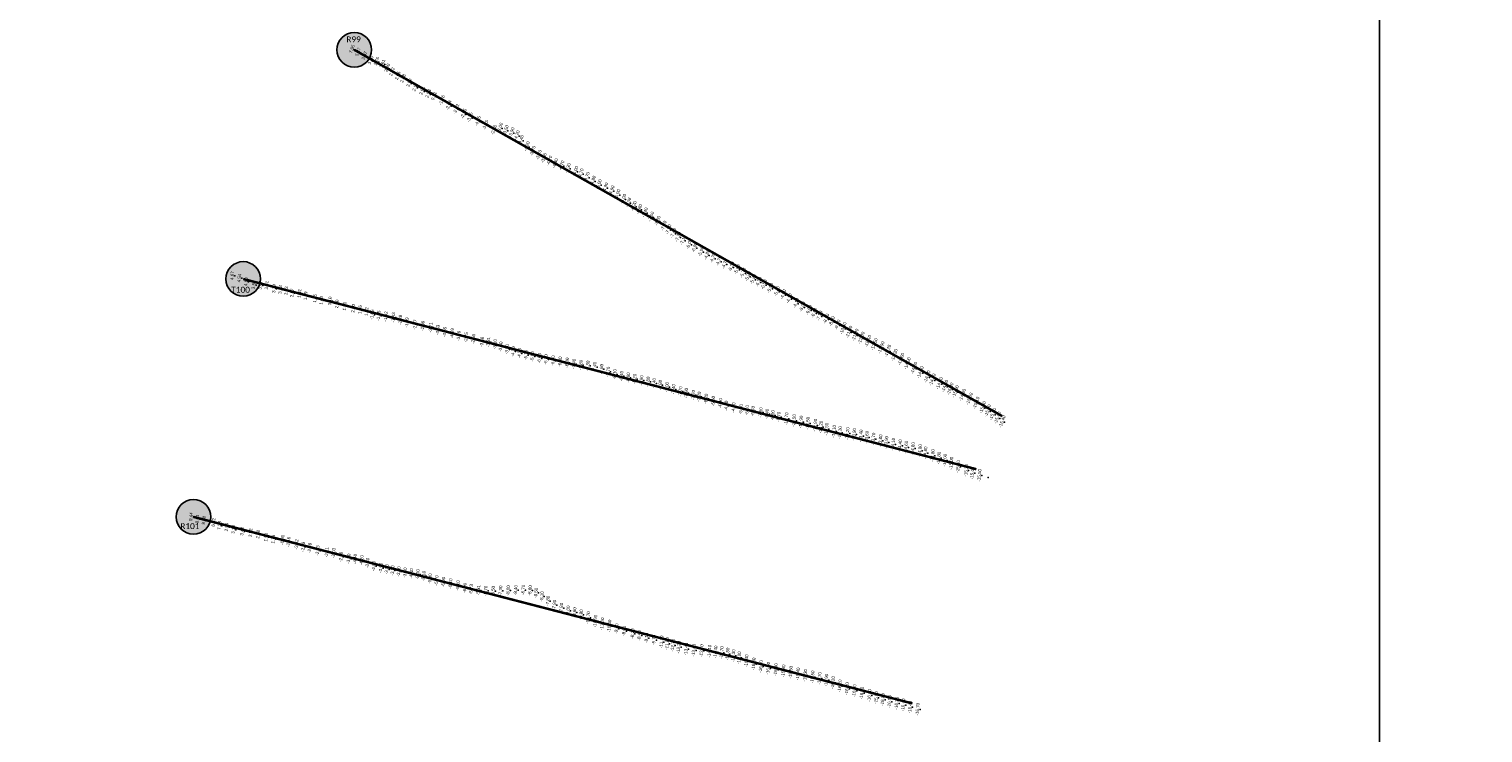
# Model space of a CAD drawing. Header units: feet. Extents: x 850675 to 1077306, y 463961 to 606658.
# Tile 7 of 77: x 933546 to 939418, y 497157 to 500001. Entities that reach past the tile are written whole.
import ezdxf
from ezdxf.enums import TextEntityAlignment as Align

# ---------------------------------------------------------------- set-up
doc = ezdxf.new("R2010")
doc.units = ezdxf.units.FT
doc.header["$MEASUREMENT"] = 0
doc.header["$XCLIPFRAME"] = 0
doc.header["$PDSIZE"] = 100
for name, color, linetype in [('Circle', 253, 'Continuous'), ('ELEV8', 7, 'Continuous'), ('Plan', 150, 'Continuous'), ('POINTS8', 7, 'Continuous'), ('Text', 255, 'Continuous')]:
    doc.layers.add(name, color=color, linetype=linetype)
doc.layers.add('MrSID', color=251, linetype='Continuous', transparency=0.2)
doc.styles.add('Legend', font='calibri.ttf')
doc.styles.add('MM-STANDARD', font='txt', dxfattribs={"height": 1})
picture_1 = doc.add_image_def('image1.sid', size_in_pixel=(6320, 6967))
picture_2 = doc.add_image_def('image11.jpg', size_in_pixel=(1570, 944))

# ---------------------------------------------------------------- blocks, each defined once
blk = doc.blocks.new('circle-block')
at = {"layer": 'Circle'}
h = blk.add_hatch(color=256, dxfattribs=at)
h.dxf.hatch_style = 1
edge = h.paths.add_edge_path()
edge.add_arc((945749.99, 597641.21), 70, 0, 360)
blk.add_circle((945749.99, 597641.21), 70, dxfattribs=at)

msp = doc.modelspace()

# ---------------------------------------------------------------- linework, layer by layer
at = {"layer": 'Plan', "const_width": 10}
for points in [[(934859.78, 499917.45), (937476.2218, 498437.2762)], [(934411.25, 498991.47), (937372.2569, 498222.643)], [(934210.1, 498030.06), (937113.9485, 497276.0544)]]:
    msp.add_lwpolyline(points, dxfattribs=at)
at = {"layer": 'POINTS8', "color": 250, "linetype": 'Continuous', "lineweight": 0, "transparency": 33554687}
for p in [(934859.78, 499917.45, 7.95), (934884.49, 499905.757, 5.269), (934910.496, 499891.069, 3.073), (934935.237, 499872.162, 3.456), (934959.191, 499868.232, 2.755), (934983.341, 499858.177, 3.605), (935002.451, 499841.333, 2.802), (935021.411, 499825.925, 2.621), (935044.64, 499809.776, 2.064), (935066.109, 499798.913, 2.275), (935091.142, 499781.313, 2.924), (935115.112, 499763.722, 2.173), (935143.524, 499749.077, 2.911), (935167.874, 499737.506, 2.532), (935190.939, 499727.167, 0.718), (935223.038, 499711.212, -1.761), (935250.412, 499690.363, -2.037), (935280.926, 499675.794, -2.22), (935310.663, 499656.662, -2.845), (935335.452, 499641.934, -3.751), (935367.971, 499626.934, -4.548), (935398.433, 499610.802, -3.249), (935432.925, 499591.225, -2.682), (935457.64, 499599.85, -3), (935480.24, 499590.22, -3.5), (935504.08, 499581, -3.9), (935525.47, 499568.82, -4.2), (935542.01, 499550.21, -4.4), (935565.94, 499524.45, -4.2), (935589.26, 499506.17, -3.7), (935614.01, 499489.88, -3.7), (935634.78, 499477.63, -3.9), (935656.81, 499466.52, -4.2), (935680.39, 499455.86, -4.3), (935705.83, 499446.84, -4.7), (935731.65, 499436.49, -5.3), (935761.68, 499424.66, -5), (935783.93, 499414.69, -4.7), (935808.58, 499400.65, -4.7), (935833.22, 499385.41, -4.8), (935857.1, 499371.04, -5), (935882.72, 499357.88, -4.9), (935908.12, 499346.01, -4.9), (935931.81, 499330.7, -5), (935955.33, 499312.32, -5), (935975.5955, 499297.56, -5.5807), (935997.93, 499282.96, -6.2), (936019.8604, 499270.7281, -6.8022), (936043.12, 499256.87, -7.4), (936068.11, 499240.35, -7.5), (936093.83, 499223.3, -7.8), (936118.6, 499203.62, -7.8), (936137.64, 499188.77, -7.5), (936156.99, 499173.82, -7.4), (936176.64, 499159.21, -7.2), (936196.74, 499145.81, -7.1), (936221.5583, 499129.7708, -6.0748), (936243.21, 499115.96, -6), (936269.85, 499099.61, -5.5), (936293.6651, 499086.1544, -4.8866), (936316.64, 499073.5, -4.7), (936340.863, 499061.2369, -4.7617), (936364.99, 499049.79, -4.7), (936391.66, 499038.43, -5.3), (934376.758, 499004.288, 4.668), (934405.712, 498994.21, 4.541), (934432.447, 498979.6, 4.601), (936415.14, 499028.09, -5.6), (936439.08, 499013.62, -5.7), (936458.63, 498999.66, -5.2), (936479.54, 498987.31, -5.2), (934463.09, 498966.906, 3.972), (934489.912, 498965.433, 3.868), (934515.859, 498965.547, 3.91), (934545.492, 498951.677, 3.187), (934570.782, 498947.785, 3.226), (934595.002, 498942.849, 2.63), (934618.785, 498934.325, 2.87), (934648.083, 498932.242, 1.923), (934672.761, 498922.386, 1.887), (936501.72, 498977.01, -6.3), (936523.29, 498966.23, -6.5), (936548.58, 498952.25, -5.9), (936575.49, 498939.16, -5.4), (936601.18, 498926.12, -4.8), (934710.683, 498912.488, 1.946), (934736.498, 498904.074, 1.429), (934771.366, 498901.941, 3.098), (934799.661, 498889.86, 2.698), (934830.886, 498881.014, 1.798), (934865.81, 498872.078, 2.096), (934893.149, 498867.051, 1.962), (936625.02, 498909.88, -4.1), (936653.11, 498891.11, -4.1), (936678.42, 498876.74, -5), (936704.69, 498863.38, -6), (934919.174, 498858.927, 1.216), (934941.564, 498846.92, -1.062), (934967.792, 498842.464, -1.45), (934997.039, 498839.524, -1.421), (935026.904, 498835.564, -1.434), (935055.142, 498826.01, -1.278), (935081.989, 498815.034, -1.391), (935114.647, 498806.182, -2.073), (935146.002, 498801.653, -2.993), (936726.3, 498851.52, -6.8), (936747.81, 498840.19, -7.5), (936774.83, 498828.15, -8.2), (936797.57, 498817.54, -8.8), (936820.7, 498803.85, -9.7), (935178.513, 498795.045, -3.708), (935206.992, 498784.83, -4.628), (935235.231, 498776.748, -4.949), (935264.843, 498771.155, -4.591), (935291.432, 498761.178, -3.793), (935321.226, 498755.251, -2.754), (935350.529, 498749.172, -2.553), (936843.31, 498789.3, -10.4), (936866.9, 498774.53, -11.3), (936892.11, 498762.59, -11.9), (936916.76, 498750.42, -12), (935385.138, 498737.09, -3.484), (935410.844, 498735.594, -3.313), (935437.75, 498726.99, -3.1), (935461.13, 498717.28, -3.6), (935486.28, 498707.1, -3.9), (935511.13, 498698.2, -4.3), (935536.47, 498690.61, -4.5), (936943.05, 498737.51, -12.1), (936969.25, 498724.63, -12.5), (936996.69, 498711.48, -12.9), (937023.47, 498697.77, -13.2), (935562.66, 498683.72, -5.1), (935588.64, 498677.68, -5.8), (935617.22, 498670.57, -6), (935643.75, 498665.83, -6.3), (935672.19, 498661.2, -6.8), (935700.72, 498656.81, -6.9), (935729.26, 498652.47, -6.8), (935756.36, 498647.79, -7.4), (935784.57, 498643.5, -7.8), (935812.37, 498640.29, -7.3), (935840.14, 498635.41, -7.4), (935867.79, 498626.77, -7.6), (937049.87, 498680.93, -13.3), (937076.85, 498664.69, -13.6), (937103.12, 498647.36, -14), (937129.17, 498628.82, -14), (935894.75, 498615.81, -7.7), (935921.36, 498606.03, -8.1), (935948.85, 498598.53, -8.4), (935975.96, 498592.55, -8.6), (936001.8, 498586.76, -8.2), (936029.29, 498580.78, -7.9), (936055.8, 498575.59, -6.8), (936080.27, 498569.71, -6.4), (937155.3, 498610.86, -14.2), (937182.35, 498593.68, -14.4), (937203.77, 498581.21, -14.4), (937232.48, 498566.88, -14.4), (936105.18, 498562.3, -6.8), (936132.23, 498553.81, -7), (936158.77, 498545.34, -7.4), (936186.62, 498536.29, -7.7), (936210, 498529.74, -7.8), (936238.86, 498521.66, -7.7), (936262.06, 498514.95, -7.2), (937253.96, 498555.95, -14.6), (937275.73, 498544.69, -15), (937297.47, 498533.93, -15), (937325.47, 498519.75, -14.9), (936290.33, 498506.76, -6.2), (936319.15, 498497.4, -5.6), (936347.93, 498488.28, -4.9), (936371.67, 498478.61, -4.6), (936401.15, 498471.44, -4.5), (936431.26, 498464.6, -5.4), (936455.79, 498460.56, -6.1), (936479.59, 498457.01, -6.7), (936511.16, 498451.34, -7.6), (937353.31, 498504.26, -15), (937380.33, 498487.63, -15.1), (937406.95, 498469.98, -15.3), (937427.34, 498456.51, -15.4), (936536.36, 498445.55, -8.4), (936559.87, 498439.98, -9), (936583.86, 498433.44, -9.7), (936614.47, 498425.88, -10.7), (936645.54, 498418.8, -11.5), (936673.53, 498412.95, -11.9), (936700.81, 498407.75, -12.5), (936731.14, 498399.9, -12.9), (936754.07, 498392.52, -13.2), (937447.48, 498442.26, -15.4), (937466.85, 498427.67, -15.4), (937485.78, 498412.22, -15.4), (936776.74, 498383.96, -13.5), (936806.85, 498375.18, -14.1), (936830.7, 498370.12, -14.2), (936861.21, 498366.33, -14.2), (936888.43, 498362.57, -13.9), (936915.68, 498356.61, -13.4), (936939.38, 498351.32, -13.6), (936965.82, 498344.13, -13.7), (936994.31, 498336.93, -13.8), (937018.19, 498330.74, -13.9), (937045.86, 498322.9, -14.1), (937073.65, 498316.9, -14.4), (937098.07, 498311.03, -14.6), (937125.26, 498305.8, -14.6), (937153.75, 498297.38, -14.8), (937175.98, 498288.09, -14.8), (937205.08, 498277.21, -14.8), (937230.53, 498266.99, -14.8), (937254.79, 498258.21, -15), (937280.69, 498246.43, -15), (937308.06, 498232.9, -15.3), (937340.64, 498217.06, -15.3), (937365.48, 498206.5, -15.4), (937394.3, 498197.15, -15.5), (937420.12, 498189.59, -15.4), (934210.1, 498030.06, 9.44), (934235.634, 498021.116, 8.611), (934261.994, 498015.627, 8.377), (934301.579, 498006.929, 6.415), (934325.239, 497994.187, 7.233), (934354.118, 497988.051, 2.937), (934381.098, 497978.287, 3.189), (934416.641, 497971.433, 3.422), (934450.991, 497965.031, 2.518), (934480.978, 497958.864, 2.184), (934513.43, 497947.382, 1.984), (934542.516, 497939.392, 1.763), (934579.582, 497936.982, -0.951), (934603.834, 497928.645, -2.156), (934636.406, 497918.35, -3.522), (934663.023, 497908.649, -2.977), (934689.595, 497903.756, -2.776), (934721.578, 497893.364, -2.426), (934758.496, 497886.887, -2.109), (934786.063, 497883.341, -2.028), (934815.831, 497867.972, -2.56), (934847.01, 497860.36, -3.7), (934873.15, 497859.09, -4.4), (934899.08, 497853.98, -4.2), (934922.73, 497843.39, -3.8), (934948.32, 497830.19, -4), (934976.73, 497823.4, -3.9), (935000.29, 497817.76, -3.5), (935024.16, 497812.68, -3.2), (935049.26, 497808.68, -3.1), (935074.43, 497804.19, -3.5), (935099.77, 497800.83, -4.4), (935125.51, 497797.24, -5), (935149.71, 497790.46, -5.1), (935175.37, 497780.15, -5.3), (935201.6, 497772.49, -5.7), (935229.2, 497766.25, -6), (935258.18, 497759.98, -6.1), (935287.73, 497752.21, -6.1), (935316.16, 497742.22, -6), (935341.4596, 497736.8207, -5.7314), (935370.7835, 497733.1725, -5.31), (935400.11, 497730.73, -5.7), (935430.08, 497729.64, -6.5), (935460.12, 497731.09, -7.3), (935491.02, 497732.25, -8), (935521.52, 497733.29, -8.4), (935551.65, 497734.21, -8.7), (935579.54, 497732.33, -8.8), (935603.21, 497722.45, -8.5), (935627.19, 497707.88, -8.1), (935651.38, 497689.96, -7.8), (935677.59, 497673.33, -7.8), (935705.64, 497661.23, -7.8), (935733.28, 497650.44, -8), (935758.81, 497643.3, -8.6), (935785.74, 497634.81, -9.8), (935814.06, 497622.38, -10.7), (935842.8, 497608.5, -10.9), (935870.77, 497596.95, -11), (935899.51, 497588.54, -10.4), (935928.74, 497578.05, -9.4), (935959.02, 497568.84, -8.6), (935993.17, 497557.98, -8.2), (936020.5, 497550.14, -8.4), (936049.55, 497540.32, -9.1), (936079.76, 497532.11, -9.7), (936109.87, 497524.05, -11.1), (936132.97, 497517.33, -11.8), (936155.95, 497510.08, -12.7), (936179.37, 497502.9, -13.2), (936209.99, 497495.1, -13.4), (936240.18, 497490.44, -13.4), (936271.74, 497488.86, -13.7), (936303.71, 497486.83, -14.1), (936328.41, 497483.7, -14.4), (936352.88, 497480.96, -14.7), (936376.97, 497475.39, -14.8), (936400.33, 497468.28, -15.3), (936423.77, 497460.14, -16), (936453.13, 497447.88, -16.4), (936482.5, 497435.17, -16.9), (936511.54, 497424.75, -16.5), (936541.18, 497417.59, -16), (936571.75, 497412.21, -16), (936602.58, 497407.04, -15.8), (936632.01, 497401.31, -15.5), (936661.43, 497394.94, -15.4), (936690.68, 497388.89, -15.3), (936720.2, 497382.73, -15.5), (936748.53, 497376.68, -15.7), (936775.66, 497369.91, -15.9), (936802.72, 497360.03, -16.2), (936830.34, 497346.43, -16.2), (936859.21, 497335.38, -16.2), (936889.07, 497326.96, -16), (936919.27, 497317.4, -16.1), (936949.55, 497307.73, -16.1), (936977.42, 497299.11, -15.9), (937003.6, 497291.02, -16), (937031.06, 497283, -16), (937059.93, 497276.41, -16.2), (937086.71, 497269.69, -16.4), (937114.43, 497260.61, -16.4), (937144.56, 497251.87, -16.7)]:
    msp.add_point(p, dxfattribs=at)

# ---------------------------------------------------------------- block references
at = {"layer": 'Circle'}
for p in [(-10890.21, -97723.76), (-11338.74, -98649.74), (-11539.89, -99611.15)]:
    msp.add_blockref('circle-block', p, dxfattribs=at)

# ---------------------------------------------------------------- texts
at = {"layer": 'ELEV8', "color": 18, "true_color": 0x000000, "transparency": 33554687, "style": 'MM-STANDARD'}
for s, rotation, p in [('7.95', 70, (934859.78, 499917.45, 7.95)), ('5.27', 70, (934884.49, 499905.757, 5.269)), ('3.07', 70, (934910.496, 499891.069, 3.073)), ('3.46', 70, (934935.237, 499872.162, 3.456)), ('2.76', 70, (934959.191, 499868.232, 2.755)), ('3.61', 70, (934983.341, 499858.177, 3.605)), ('2.80', 70, (935002.451, 499841.333, 2.802)), ('2.62', 70, (935021.411, 499825.925, 2.621)), ('2.06', 70, (935044.64, 499809.776, 2.064)), ('2.28', 70, (935066.109, 499798.913, 2.275)), ('2.92', 70, (935091.142, 499781.313, 2.924)), ('2.17', 70, (935115.112, 499763.722, 2.173)), ('2.91', 70, (935143.524, 499749.077, 2.911)), ('2.53', 70, (935167.874, 499737.506, 2.532)), ('0.72', 70, (935190.939, 499727.167, 0.718)), ('-1.76', 70, (935223.038, 499711.212, -1.761)), ('-2.04', 70, (935250.412, 499690.363, -2.037)), ('-2.22', 70, (935280.926, 499675.794, -2.22)), ('-2.85', 70, (935310.663, 499656.662, -2.845)), ('-3.75', 70, (935335.452, 499641.934, -3.751)), ('-4.55', 70, (935367.971, 499626.934, -4.548)), ('-3.25', 70, (935398.433, 499610.802, -3.249)), ('-3.00', 70, (935457.64, 499599.85, -3)), ('-2.68', 70, (935432.925, 499591.225, -2.682)), ('-3.50', 70, (935480.24, 499590.22, -3.5)), ('-3.90', 70, (935504.08, 499581, -3.9)), ('-4.20', 70, (935525.47, 499568.82, -4.2)), ('-4.40', 70, (935542.01, 499550.21, -4.4)), ('-4.20', 70, (935565.94, 499524.45, -4.2)), ('-3.70', 70, (935589.26, 499506.17, -3.7)), ('-3.70', 70, (935614.01, 499489.88, -3.7)), ('-3.90', 70, (935634.78, 499477.63, -3.9)), ('-4.20', 70, (935656.81, 499466.52, -4.2)), ('-4.30', 70, (935680.39, 499455.86, -4.3)), ('-4.70', 70, (935705.83, 499446.84, -4.7)), ('-5.30', 70, (935731.65, 499436.49, -5.3)), ('-5.00', 70, (935761.68, 499424.66, -5)), ('-4.70', 70, (935783.93, 499414.69, -4.7)), ('-4.70', 70, (935808.58, 499400.65, -4.7)), ('-4.80', 70, (935833.22, 499385.41, -4.8)), ('-5.00', 70, (935857.1, 499371.04, -5)), ('-4.90', 70, (935882.72, 499357.88, -4.9)), ('-4.90', 70, (935908.12, 499346.01, -4.9)), ('-5.00', 70, (935931.81, 499330.7, -5)), ('-5.00', 70, (935955.33, 499312.32, -5)), ('-5.58', 70, (935975.5955, 499297.56, -5.5807)), ('-6.20', 70, (935997.93, 499282.96, -6.2)), ('-6.80', 70, (936019.8604, 499270.7281, -6.8022)), ('-7.40', 70, (936043.12, 499256.87, -7.4)), ('-7.50', 70, (936068.11, 499240.35, -7.5)), ('-7.80', 70, (936093.83, 499223.3, -7.8)), ('-7.80', 70, (936118.6, 499203.62, -7.8)), ('-7.50', 70, (936137.64, 499188.77, -7.5)), ('-7.40', 70, (936156.99, 499173.82, -7.4)), ('-7.20', 70, (936176.64, 499159.21, -7.2)), ('-7.10', 70, (936196.74, 499145.81, -7.1)), ('-6.07', 70, (936221.5583, 499129.7708, -6.0748)), ('-6.00', 70, (936243.21, 499115.96, -6)), ('-5.50', 70, (936269.85, 499099.61, -5.5)), ('-4.89', 70, (936293.6651, 499086.1544, -4.8866)), ('-4.70', 70, (936316.64, 499073.5, -4.7)), ('-4.76', 70, (936340.863, 499061.2369, -4.7617)), ('-4.70', 70, (936364.99, 499049.79, -4.7)), ('-5.30', 70, (936391.66, 499038.43, -5.3)), ('-5.60', 70, (936415.14, 499028.09, -5.6)), ('-5.70', 70, (936439.08, 499013.62, -5.7)), ('4.67', 85, (934376.758, 499004.288, 4.668)), ('4.54', 85, (934405.712, 498994.21, 4.541)), ('4.60', 85, (934432.447, 498979.6, 4.601)), ('3.97', 85, (934463.09, 498966.906, 3.972)), ('3.87', 85, (934489.912, 498965.433, 3.868)), ('3.91', 85, (934515.859, 498965.547, 3.91)), ('-5.20', 70, (936458.63, 498999.66, -5.2)), ('-5.20', 70, (936479.54, 498987.31, -5.2)), ('-6.30', 70, (936501.72, 498977.01, -6.3)), ('-6.50', 70, (936523.29, 498966.23, -6.5)), ('3.19', 85, (934545.492, 498951.677, 3.187)), ('3.23', 85, (934570.782, 498947.785, 3.226)), ('2.63', 85, (934595.002, 498942.849, 2.63)), ('2.87', 85, (934618.785, 498934.325, 2.87)), ('1.92', 85, (934648.083, 498932.242, 1.923)), ('1.89', 85, (934672.761, 498922.386, 1.887)), ('1.95', 85, (934710.683, 498912.488, 1.946)), ('1.43', 85, (934736.498, 498904.074, 1.429)), ('3.10', 85, (934771.366, 498901.941, 3.098)), ('-5.90', 70, (936548.58, 498952.25, -5.9)), ('-5.40', 70, (936575.49, 498939.16, -5.4)), ('-4.80', 70, (936601.18, 498926.12, -4.8)), ('-4.10', 70, (936625.02, 498909.88, -4.1)), ('2.70', 85, (934799.661, 498889.86, 2.698)), ('1.80', 85, (934830.886, 498881.014, 1.798)), ('2.10', 85, (934865.81, 498872.078, 2.096)), ('1.96', 85, (934893.149, 498867.051, 1.962)), ('1.22', 85, (934919.174, 498858.927, 1.216)), ('-1.06', 85, (934941.564, 498846.92, -1.062)), ('-1.45', 85, (934967.792, 498842.464, -1.45)), ('-4.10', 70, (936653.11, 498891.11, -4.1)), ('-5.00', 70, (936678.42, 498876.74, -5)), ('-6.00', 70, (936704.69, 498863.38, -6)), ('-6.80', 70, (936726.3, 498851.52, -6.8)), ('-7.50', 70, (936747.81, 498840.19, -7.5)), ('-1.42', 85, (934997.039, 498839.524, -1.421)), ('-1.43', 85, (935026.904, 498835.564, -1.434)), ('-1.28', 85, (935055.142, 498826.01, -1.278)), ('-1.39', 85, (935081.989, 498815.034, -1.391)), ('-2.07', 85, (935114.647, 498806.182, -2.073)), ('-2.99', 85, (935146.002, 498801.653, -2.993)), ('-3.71', 85, (935178.513, 498795.045, -3.708)), ('-4.63', 85, (935206.992, 498784.83, -4.628)), ('-8.20', 70, (936774.83, 498828.15, -8.2)), ('-8.80', 70, (936797.57, 498817.54, -8.8)), ('-9.70', 70, (936820.7, 498803.85, -9.7)), ('-10.40', 70, (936843.31, 498789.3, -10.4)), ('-11.30', 70, (936866.9, 498774.53, -11.3)), ('-4.95', 85, (935235.231, 498776.748, -4.949)), ('-4.59', 85, (935264.843, 498771.155, -4.591)), ('-3.79', 85, (935291.432, 498761.178, -3.793)), ('-2.75', 85, (935321.226, 498755.251, -2.754)), ('-2.55', 85, (935350.529, 498749.172, -2.553)), ('-3.48', 85, (935385.138, 498737.09, -3.484)), ('-3.31', 85, (935410.844, 498735.594, -3.313)), ('-3.10', 85, (935437.75, 498726.99, -3.1)), ('-11.90', 70, (936892.11, 498762.59, -11.9)), ('-12.00', 70, (936916.76, 498750.42, -12)), ('-12.10', 70, (936943.05, 498737.51, -12.1)), ('-12.50', 70, (936969.25, 498724.63, -12.5)), ('-3.60', 85, (935461.13, 498717.28, -3.6)), ('-3.90', 85, (935486.28, 498707.1, -3.9)), ('-4.30', 85, (935511.13, 498698.2, -4.3)), ('-4.50', 85, (935536.47, 498690.61, -4.5)), ('-5.10', 85, (935562.66, 498683.72, -5.1)), ('-5.80', 85, (935588.64, 498677.68, -5.8)), ('-6.00', 85, (935617.22, 498670.57, -6)), ('-6.30', 85, (935643.75, 498665.83, -6.3)), ('-12.90', 70, (936996.69, 498711.48, -12.9)), ('-13.20', 70, (937023.47, 498697.77, -13.2)), ('-13.30', 70, (937049.87, 498680.93, -13.3)), ('-13.60', 70, (937076.85, 498664.69, -13.6)), ('-6.80', 85, (935672.19, 498661.2, -6.8)), ('-6.90', 85, (935700.72, 498656.81, -6.9)), ('-6.80', 85, (935729.26, 498652.47, -6.8)), ('-7.40', 85, (935756.36, 498647.79, -7.4)), ('-7.80', 85, (935784.57, 498643.5, -7.8)), ('-7.30', 85, (935812.37, 498640.29, -7.3)), ('-7.40', 85, (935840.14, 498635.41, -7.4)), ('-7.60', 85, (935867.79, 498626.77, -7.6)), ('-7.70', 85, (935894.75, 498615.81, -7.7)), ('-8.10', 85, (935921.36, 498606.03, -8.1)), ('-14.00', 70, (937103.12, 498647.36, -14)), ('-14.00', 70, (937129.17, 498628.82, -14)), ('-14.20', 70, (937155.3, 498610.86, -14.2)), ('-8.40', 85, (935948.85, 498598.53, -8.4)), ('-8.60', 85, (935975.96, 498592.55, -8.6)), ('-8.20', 85, (936001.8, 498586.76, -8.2)), ('-7.90', 85, (936029.29, 498580.78, -7.9)), ('-6.80', 85, (936055.8, 498575.59, -6.8)), ('-6.40', 85, (936080.27, 498569.71, -6.4)), ('-6.80', 85, (936105.18, 498562.3, -6.8)), ('-7.00', 85, (936132.23, 498553.81, -7)), ('-14.40', 70, (937182.35, 498593.68, -14.4)), ('-14.40', 70, (937203.77, 498581.21, -14.4)), ('-14.40', 70, (937232.48, 498566.88, -14.4)), ('-14.60', 70, (937253.96, 498555.95, -14.6)), ('-15.00', 70, (937275.73, 498544.69, -15)), ('-7.40', 85, (936158.77, 498545.34, -7.4)), ('-7.70', 85, (936186.62, 498536.29, -7.7)), ('-7.80', 85, (936210, 498529.74, -7.8)), ('-7.70', 85, (936238.86, 498521.66, -7.7)), ('-7.20', 85, (936262.06, 498514.95, -7.2)), ('-6.20', 85, (936290.33, 498506.76, -6.2)), ('-5.60', 85, (936319.15, 498497.4, -5.6)), ('-4.90', 85, (936347.93, 498488.28, -4.9)), ('-15.00', 70, (937297.47, 498533.93, -15)), ('-14.90', 70, (937325.47, 498519.75, -14.9)), ('-15.00', 70, (937353.31, 498504.26, -15)), ('-15.10', 70, (937380.33, 498487.63, -15.1)), ('-4.60', 85, (936371.67, 498478.61, -4.6)), ('-4.50', 85, (936401.15, 498471.44, -4.5)), ('-5.40', 85, (936431.26, 498464.6, -5.4)), ('-6.10', 85, (936455.79, 498460.56, -6.1)), ('-6.70', 85, (936479.59, 498457.01, -6.7)), ('-7.60', 85, (936511.16, 498451.34, -7.6)), ('-8.40', 85, (936536.36, 498445.55, -8.4)), ('-9.00', 85, (936559.87, 498439.98, -9)), ('-9.70', 85, (936583.86, 498433.44, -9.7)), ('-10.70', 85, (936614.47, 498425.88, -10.7)), ('-15.30', 70, (937406.95, 498469.98, -15.3)), ('-15.40', 70, (937427.34, 498456.51, -15.4)), ('-15.40', 70, (937447.48, 498442.26, -15.4)), ('-15.40', 70, (937466.85, 498427.67, -15.4)), ('-11.50', 85, (936645.54, 498418.8, -11.5)), ('-11.90', 85, (936673.53, 498412.95, -11.9)), ('-12.50', 85, (936700.81, 498407.75, -12.5)), ('-12.90', 85, (936731.14, 498399.9, -12.9)), ('-13.20', 85, (936754.07, 498392.52, -13.2)), ('-13.50', 85, (936776.74, 498383.96, -13.5)), ('-14.10', 85, (936806.85, 498375.18, -14.1)), ('-14.20', 85, (936830.7, 498370.12, -14.2)), ('-14.20', 85, (936861.21, 498366.33, -14.2)), ('-15.40', 70, (937485.78, 498412.22, -15.4)), ('-13.90', 85, (936888.43, 498362.57, -13.9)), ('-13.40', 85, (936915.68, 498356.61, -13.4)), ('-13.60', 85, (936939.38, 498351.32, -13.6)), ('-13.70', 85, (936965.82, 498344.13, -13.7)), ('-13.80', 85, (936994.31, 498336.93, -13.8)), ('-13.90', 85, (937018.19, 498330.74, -13.9)), ('-14.10', 85, (937045.86, 498322.9, -14.1)), ('-14.40', 85, (937073.65, 498316.9, -14.4)), ('-14.60', 85, (937098.07, 498311.03, -14.6)), ('-14.60', 85, (937125.26, 498305.8, -14.6)), ('-14.80', 85, (937153.75, 498297.38, -14.8)), ('-14.80', 85, (937175.98, 498288.09, -14.8)), ('-14.80', 85, (937205.08, 498277.21, -14.8)), ('-14.80', 85, (937230.53, 498266.99, -14.8)), ('-15.00', 85, (937254.79, 498258.21, -15)), ('-15.00', 85, (937280.69, 498246.43, -15)), ('-15.30', 85, (937308.06, 498232.9, -15.3)), ('-15.30', 85, (937340.64, 498217.06, -15.3)), ('-15.40', 85, (937365.48, 498206.5, -15.4)), ('-15.50', 85, (937394.3, 498197.15, -15.5)), ('9.44', 85, (934210.1, 498030.06, 9.44)), ('8.61', 85, (934235.634, 498021.116, 8.611)), ('8.38', 85, (934261.994, 498015.627, 8.377)), ('6.42', 85, (934301.579, 498006.929, 6.415)), ('7.23', 85, (934325.239, 497994.187, 7.233)), ('2.94', 85, (934354.118, 497988.051, 2.937)), ('3.19', 85, (934381.098, 497978.287, 3.189)), ('3.42', 85, (934416.641, 497971.433, 3.422)), ('2.52', 85, (934450.991, 497965.031, 2.518)), ('2.18', 85, (934480.978, 497958.864, 2.184)), ('1.98', 85, (934513.43, 497947.382, 1.984)), ('1.76', 85, (934542.516, 497939.392, 1.763)), ('-0.95', 85, (934579.582, 497936.982, -0.951)), ('-2.16', 85, (934603.834, 497928.645, -2.156)), ('-3.52', 85, (934636.406, 497918.35, -3.522)), ('-2.98', 85, (934663.023, 497908.649, -2.977)), ('-2.78', 85, (934689.595, 497903.756, -2.776)), ('-2.43', 85, (934721.578, 497893.364, -2.426)), ('-2.11', 85, (934758.496, 497886.887, -2.109)), ('-2.03', 85, (934786.063, 497883.341, -2.028)), ('-2.56', 85, (934815.831, 497867.972, -2.56)), ('-3.70', 85, (934847.01, 497860.36, -3.7)), ('-4.40', 85, (934873.15, 497859.09, -4.4)), ('-4.20', 85, (934899.08, 497853.98, -4.2)), ('-3.80', 85, (934922.73, 497843.39, -3.8)), ('-4.00', 85, (934948.32, 497830.19, -4)), ('-3.90', 85, (934976.73, 497823.4, -3.9)), ('-3.50', 85, (935000.29, 497817.76, -3.5)), ('-3.20', 85, (935024.16, 497812.68, -3.2)), ('-3.10', 85, (935049.26, 497808.68, -3.1)), ('-3.50', 85, (935074.43, 497804.19, -3.5)), ('-4.40', 85, (935099.77, 497800.83, -4.4)), ('-5.00', 85, (935125.51, 497797.24, -5)), ('-5.10', 85, (935149.71, 497790.46, -5.1)), ('-5.30', 85, (935175.37, 497780.15, -5.3)), ('-5.70', 85, (935201.6, 497772.49, -5.7)), ('-6.00', 85, (935229.2, 497766.25, -6)), ('-6.10', 85, (935258.18, 497759.98, -6.1)), ('-6.10', 85, (935287.73, 497752.21, -6.1)), ('-6.00', 85, (935316.16, 497742.22, -6)), ('-5.73', 85, (935341.4596, 497736.8207, -5.7314)), ('-5.31', 85, (935370.7835, 497733.1725, -5.31)), ('-5.70', 85, (935400.11, 497730.73, -5.7)), ('-6.50', 85, (935430.08, 497729.64, -6.5)), ('-7.30', 85, (935460.12, 497731.09, -7.3)), ('-8.00', 85, (935491.02, 497732.25, -8)), ('-8.40', 85, (935521.52, 497733.29, -8.4)), ('-8.70', 85, (935551.65, 497734.21, -8.7)), ('-8.80', 85, (935579.54, 497732.33, -8.8)), ('-8.50', 85, (935603.21, 497722.45, -8.5)), ('-8.10', 85, (935627.19, 497707.88, -8.1)), ('-7.80', 85, (935651.38, 497689.96, -7.8)), ('-7.80', 85, (935677.59, 497673.33, -7.8)), ('-7.80', 85, (935705.64, 497661.23, -7.8)), ('-8.00', 85, (935733.28, 497650.44, -8)), ('-8.60', 85, (935758.81, 497643.3, -8.6)), ('-9.80', 85, (935785.74, 497634.81, -9.8)), ('-10.70', 85, (935814.06, 497622.38, -10.7)), ('-10.90', 85, (935842.8, 497608.5, -10.9)), ('-11.00', 85, (935870.77, 497596.95, -11)), ('-10.40', 85, (935899.51, 497588.54, -10.4)), ('-9.40', 85, (935928.74, 497578.05, -9.4)), ('-8.60', 85, (935959.02, 497568.84, -8.6)), ('-8.20', 85, (935993.17, 497557.98, -8.2)), ('-8.40', 85, (936020.5, 497550.14, -8.4)), ('-9.10', 85, (936049.55, 497540.32, -9.1)), ('-9.70', 85, (936079.76, 497532.11, -9.7)), ('-11.10', 85, (936109.87, 497524.05, -11.1)), ('-11.80', 85, (936132.97, 497517.33, -11.8)), ('-12.70', 85, (936155.95, 497510.08, -12.7)), ('-13.20', 85, (936179.37, 497502.9, -13.2)), ('-13.40', 85, (936209.99, 497495.1, -13.4)), ('-13.40', 85, (936240.18, 497490.44, -13.4)), ('-13.70', 85, (936271.74, 497488.86, -13.7)), ('-14.10', 85, (936303.71, 497486.83, -14.1)), ('-14.40', 85, (936328.41, 497483.7, -14.4)), ('-14.70', 85, (936352.88, 497480.96, -14.7)), ('-14.80', 85, (936376.97, 497475.39, -14.8)), ('-15.30', 85, (936400.33, 497468.28, -15.3)), ('-16.00', 85, (936423.77, 497460.14, -16)), ('-16.40', 85, (936453.13, 497447.88, -16.4)), ('-16.90', 85, (936482.5, 497435.17, -16.9)), ('-16.50', 85, (936511.54, 497424.75, -16.5)), ('-16.00', 85, (936541.18, 497417.59, -16)), ('-16.00', 85, (936571.75, 497412.21, -16)), ('-15.80', 85, (936602.58, 497407.04, -15.8)), ('-15.50', 85, (936632.01, 497401.31, -15.5)), ('-15.40', 85, (936661.43, 497394.94, -15.4)), ('-15.30', 85, (936690.68, 497388.89, -15.3)), ('-15.50', 85, (936720.2, 497382.73, -15.5)), ('-15.70', 85, (936748.53, 497376.68, -15.7)), ('-15.90', 85, (936775.66, 497369.91, -15.9)), ('-16.20', 85, (936802.72, 497360.03, -16.2)), ('-16.20', 85, (936830.34, 497346.43, -16.2)), ('-16.20', 85, (936859.21, 497335.38, -16.2)), ('-16.00', 85, (936889.07, 497326.96, -16)), ('-16.10', 85, (936919.27, 497317.4, -16.1)), ('-16.10', 85, (936949.55, 497307.73, -16.1)), ('-15.90', 85, (936977.42, 497299.11, -15.9)), ('-16.00', 85, (937003.6, 497291.02, -16)), ('-16.00', 85, (937031.06, 497283, -16)), ('-16.20', 85, (937059.93, 497276.41, -16.2)), ('-16.40', 85, (937086.71, 497269.69, -16.4)), ('-16.40', 85, (937114.43, 497260.61, -16.4)), ('-16.70', 85, (937144.56, 497251.87, -16.7))]:
    msp.add_text(s, height=13, rotation=rotation, dxfattribs=at).set_placement(p, align=Align.BOTTOM_CENTER)
at = {"layer": 'Text', "color": 255, "style": 'Legend'}
for s, p in [('R99', (934857.0726, 499959.4071)), ('T100', (934400.6673, 498947.934)), ('R101', (934195.9227, 497992.6247))]:
    msp.add_text(s, height=24, dxfattribs=at).set_placement(p, align=Align.MIDDLE_CENTER)

# ---------------------------------------------------------------- pictures from other files: only their frames are drawn
at = {"layer": 'MrSID'}
image = msp.add_image(picture_2, insert=(851552.7296, 463961.3689), size_in_units=(225757.9943, 135742.3864), rotation=0.370518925, dxfattribs=at)
image.dxf.flags = 7
image = msp.add_image(picture_1, insert=(923594.7346, 492931.7644), size_in_units=(20734.9081, 22857.6115), dxfattribs=at)
image.set_boundary_path([(-0.5, 6966.5), (-0.5, -0.5), (5914.224894, -0.5), (5914.224894, 953.969593), (6219.024894, 953.969593), (6219.024894, 2251.140526), (4695.024894, 2251.140526), (4695.024894, 6966.5), (-0.5, 6966.5)])

doc.saveas('drawing.dxf')
